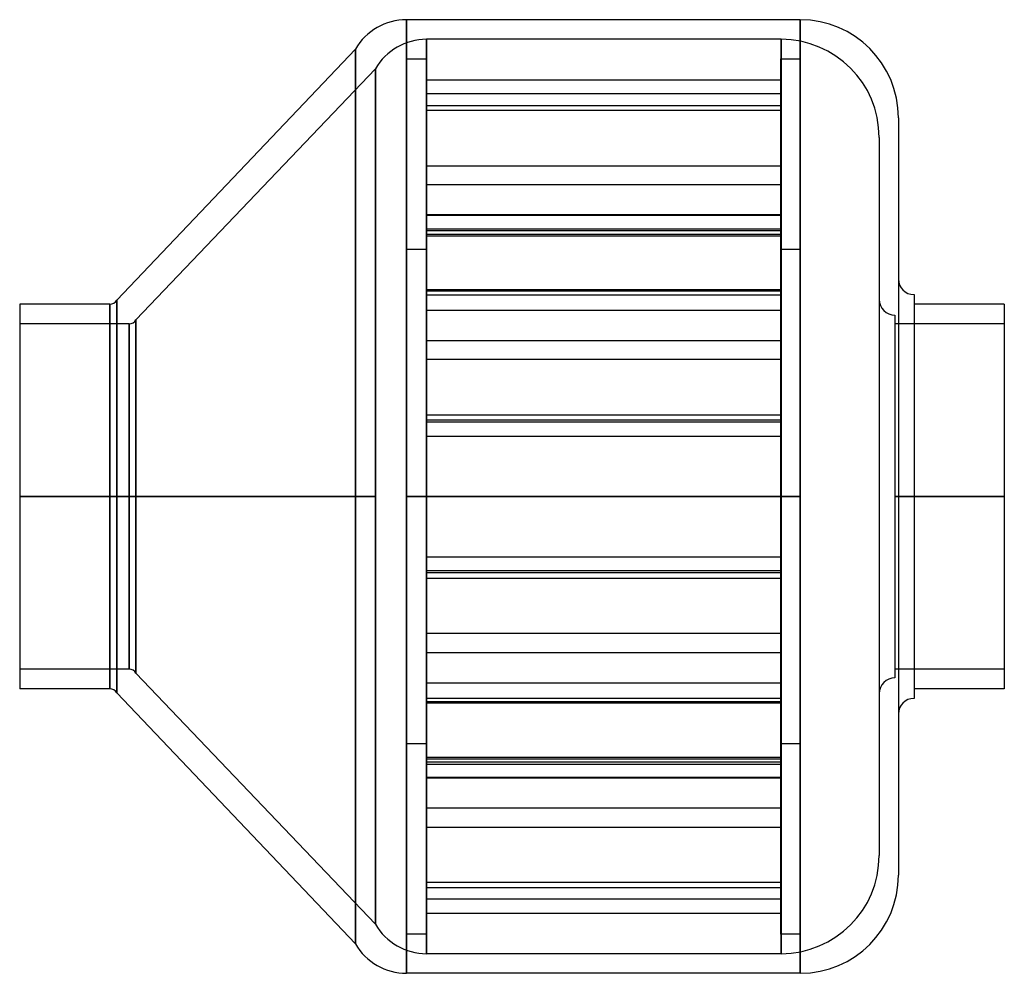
# Model space of a CAD drawing. Header units: millimetres. Extents: x -126 to 126, y -122 to 122.
import ezdxf

# ---------------------------------------------------------------- set-up
doc = ezdxf.new("R2010")
doc.units = ezdxf.units.MM
doc.layers.add('MAIN-1', color=7, linetype='Continuous')
doc.layers.add('MAIN-2', color=7, linetype='Continuous')

msp = doc.modelspace()

# ---------------------------------------------------------------- linework, layer by layer
at = {"layer": 'MAIN-1'}
for p, q in [((-26.9, 121.5), (-26.9, 0)), ((73.5, 121.5), (-26.9, 121.5)), ((73.5, 121.5), (73.5, 0)), ((-39.89, 114), (-100.77, 50)), ((-39.89, 114), (-39.89, 0)), ((98.5, 96.5), (98.5, -96.5)), ((102.5, 51.45), (102.5, 0)), ((-125.5, 49), (-125.5, 0)), ((-102.5, 49), (-125.5, 49)), ((-102.5, 49), (-102.5, 0)), ((-100.77, 50), (-100.77, 0)), ((125.5, 49), (102.5, 49)), ((125.5, 49), (125.5, 0)), ((-125.5, 0), (-125.5, -49)), ((-125.5, 0), (-102.5, 0)), ((-102.5, 0), (-102.5, -49)), ((-100.77, 0), (-39.89, 0)), ((-100.77, 0), (-100.77, -50)), ((-39.89, 0), (-39.89, -114)), ((-26.9, 0), (73.5, 0)), ((-26.9, 0), (-26.9, -121.5)), ((73.5, 0), (73.5, -121.5)), ((102.5, 0), (125.5, 0)), ((102.5, 0), (102.5, -51.45)), ((125.5, 0), (125.5, -49)), ((-102.5, -49), (-125.5, -49)), ((-100.77, -50), (-39.89, -114)), ((125.5, -49), (102.5, -49)), ((73.5, -121.5), (-26.9, -121.5))]:
    msp.add_line(p, q, dxfattribs=at)
for centre, radius, start, end in [((-26.9, 106.5), 15, 90, 150), ((73.5, 96.5), 25, 0, 90), ((102.5, 55.45), 4, 180, 270), ((-102.5, 51), 2, 270, 330), ((-102.5, -51), 2, 30, 90), ((102.5, -55.45), 4, 90, 180), ((73.5, -96.5), 25, 270, 0), ((-26.9, -106.5), 15, 210, 270)]:
    msp.add_arc(centre, radius, start, end, dxfattribs=at)
at = {"layer": 'MAIN-2'}
for p, q in [((-26.9, 0), (-26.9, 121.5)), ((73.5, 0), (73.5, 121.5)), ((-21.8, 116.5), (-21.8, 0)), ((-21.8, 0), (-21.8, 116.5)), ((68.6, 116.5), (-21.8, 116.5)), ((68.6, 116.5), (68.6, 0)), ((68.6, 0), (68.6, 116.5)), ((-39.89, 0), (-39.89, 114)), ((-26.9, 111.5), (-21.9, 111.5)), ((-26.9, -111.5), (-26.9, 111.5)), ((-21.9, 111.5), (-21.9, -111.5)), ((68.5, -111.5), (68.5, 111.5)), ((68.5, 111.5), (73.5, 111.5)), ((73.5, 111.5), (73.5, -111.5)), ((-34.79, 109), (-95.87, 45)), ((-34.79, 109), (-34.79, 0)), ((-34.79, 0), (-34.79, 109)), ((-21.9, 106.15), (68.5, 106.15)), ((68.5, 102.61), (-21.9, 102.61)), ((-21.9, 99.64), (68.5, 99.64)), ((68.5, 98.34), (-21.9, 98.34)), ((93.6, 91.5), (93.6, -91.5)), ((-21.9, 84.22), (68.5, 84.22)), ((68.5, 79.39), (-21.9, 79.39)), ((68.5, 71.79), (-21.9, 71.79)), ((68.5, 71.64), (-21.9, 71.64)), ((-21.9, 68.25), (68.5, 68.25)), ((68.5, 67.72), (-21.9, 67.72)), ((-21.9, 66.81), (68.5, 66.81)), ((-21.9, 66.42), (68.5, 66.42)), ((-21.9, 62.9), (-26.9, 62.9)), ((73.5, 62.9), (68.5, 62.9)), ((68.5, 52.69), (-21.9, 52.69)), ((68.5, 52.3), (-21.9, 52.3)), ((-21.9, 51.4), (68.5, 51.4)), ((-102.5, 0), (-102.5, 49)), ((-100.77, 0), (-100.77, 50)), ((-21.9, 47.47), (68.5, 47.47)), ((97.6, 46.2), (97.6, 0)), ((-97.6, 44), (-125.5, 44)), ((-97.6, 0), (-97.6, 44)), ((-97.6, 44), (-97.6, 0)), ((-95.87, 0), (-95.87, 45)), ((-95.87, 45), (-95.87, 0)), ((125.5, 44), (97.6, 44)), ((-21.9, 39.73), (68.5, 39.73)), ((68.5, 34.9), (-21.9, 34.9)), ((-21.9, 20.78), (68.5, 20.78)), ((68.5, 19.48), (-21.9, 19.48)), ((68.5, 18.95), (-21.9, 18.95)), ((-21.9, 15.41), (68.5, 15.41)), ((-21.9, 15.41), (68.5, 15.41)), ((-97.6, 0), (-125.5, 0)), ((-97.6, 0), (-97.6, -44)), ((-95.87, 0), (-95.87, -45)), ((-34.79, 0), (-95.87, 0)), ((-34.79, 0), (-34.79, -109)), ((-21.8, 0), (-21.8, -116.5)), ((0, 0), (-21.8, 0)), ((0, 0), (0, 0)), ((0, 0), (0, 0)), ((68.6, 0), (0, 0)), ((0, 0), (0, 0)), ((0, 0), (0, 0)), ((0, 0), (0, 0)), ((0, 0), (0, 0)), ((0, 0), (0, 0)), ((0, 0), (0, 0)), ((0, 0), (0, 0)), ((0, 0), (0, 0)), ((0, 0), (0, 0)), ((0, 0), (0, 0)), ((0, 0), (0, 0)), ((0, 0), (0, 0)), ((0, 0), (0, 0)), ((0, 0), (0, 0)), ((0, 0), (0, 0)), ((0, 0), (0, 0)), ((68.6, 0), (68.6, -116.5)), ((125.5, 0), (97.6, 0)), ((97.6, 0), (97.6, -46.2)), ((-102.5, 0), (-125.5, 0)), ((-125.5, 0), (-97.6, 0)), ((-102.5, -49), (-102.5, 0)), ((-100.77, -50), (-100.77, 0)), ((-39.89, 0), (-100.77, 0)), ((-97.6, -44), (-97.6, 0)), ((-95.87, 0), (-34.79, 0)), ((-95.87, -45), (-95.87, 0)), ((-39.89, -114), (-39.89, 0)), ((-34.79, -109), (-34.79, 0)), ((-26.9, -121.5), (-26.9, 0)), ((0, 0), (-26.9, 0)), ((-21.8, 0), (0, 0)), ((-21.8, -116.5), (-21.8, 0)), ((73.5, 0), (0, 0)), ((0, 0), (0, 0)), ((0, 0), (0, 0)), ((0, 0), (0, 0)), ((0, 0), (0, 0)), ((0, 0), (0, 0)), ((0, 0), (0, 0)), ((0, 0), (0, 0)), ((0, 0), (0, 0)), ((0, 0), (0, 0)), ((0, 0), (0, 0)), ((0, 0), (0, 0)), ((0, 0), (0, 0)), ((0, 0), (68.6, 0)), ((0, 0), (0, 0)), ((0, 0), (0, 0)), ((0, 0), (0, 0)), ((0, 0), (0, 0)), ((68.6, -116.5), (68.6, 0)), ((73.5, -121.5), (73.5, 0)), ((97.6, 0), (125.5, 0)), ((125.5, 0), (102.5, 0)), ((-21.9, -15.41), (68.5, -15.41)), ((-21.9, -15.41), (68.5, -15.41)), ((68.5, -18.95), (-21.9, -18.95)), ((68.5, -18.95), (-21.9, -18.95)), ((68.5, -19.48), (-21.9, -19.48)), ((-21.9, -20.78), (68.5, -20.78)), ((68.5, -34.9), (-21.9, -34.9)), ((-21.9, -39.73), (68.5, -39.73)), ((-97.6, -44), (-125.5, -44)), ((-95.87, -45), (-34.79, -109)), ((125.5, -44), (97.6, -44)), ((-21.9, -47.47), (68.5, -47.47)), ((-21.9, -51.4), (68.5, -51.4)), ((68.5, -52.3), (-21.9, -52.3)), ((68.5, -52.69), (-21.9, -52.69)), ((-26.9, -62.9), (-21.9, -62.9)), ((68.5, -62.9), (73.5, -62.9)), ((-21.9, -66.42), (68.5, -66.42)), ((-21.9, -66.81), (68.5, -66.81)), ((68.5, -67.72), (-21.9, -67.72)), ((-21.9, -68.25), (68.5, -68.25)), ((68.5, -71.64), (-21.9, -71.64)), ((68.5, -71.79), (-21.9, -71.79)), ((68.5, -79.39), (-21.9, -79.39)), ((-21.9, -84.22), (68.5, -84.22)), ((68.5, -98.34), (-21.9, -98.34)), ((-21.9, -99.64), (68.5, -99.64)), ((68.5, -102.61), (-21.9, -102.61)), ((-21.9, -106.15), (68.5, -106.15)), ((-21.9, -111.5), (-26.9, -111.5)), ((73.5, -111.5), (68.5, -111.5)), ((68.6, -116.5), (-21.8, -116.5))]:
    msp.add_line(p, q, dxfattribs=at)
for centre, radius, start, end in [((-21.8, 101.5), 15, 90, 150), ((68.6, 91.5), 25, 0, 90), ((97.6, 50.2), 4, 180, 270), ((-97.6, 46), 2, 270, 330), ((-97.6, -46), 2, 30, 90), ((97.6, -50.2), 4, 90, 180), ((68.6, -91.5), 25, 270, 0), ((-21.8, -101.5), 15, 210, 270)]:
    msp.add_arc(centre, radius, start, end, dxfattribs=at)

doc.saveas('drawing.dxf')
